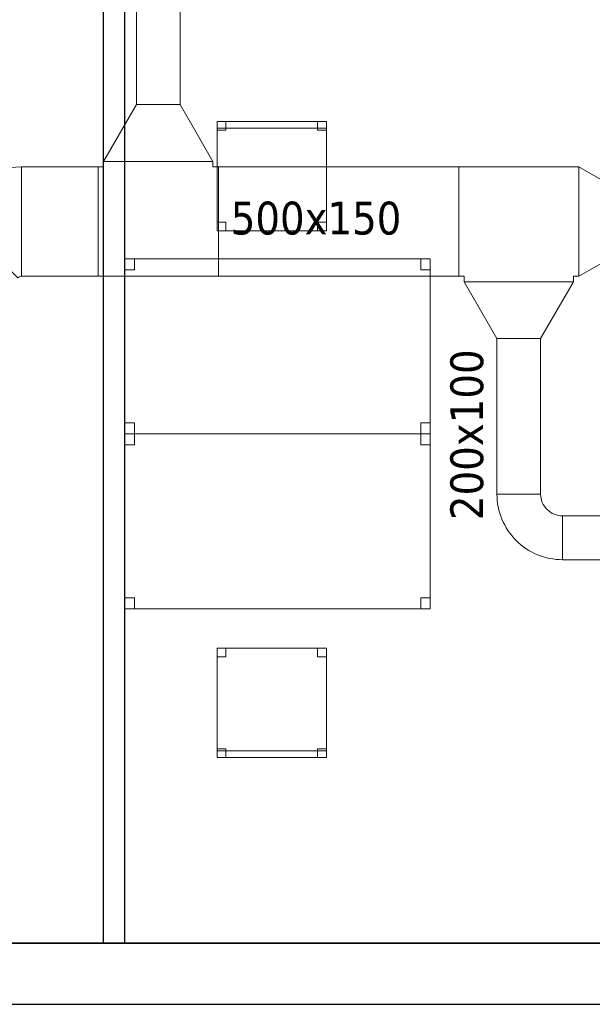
# Model space of a CAD drawing. Header units: metres. Extents: x 397.7 to 427.5, y 12.7 to 28.4.
# Tile 128 of 142: x 418 to 420.6, y 12.8 to 17.3. Entities that reach past the tile are written whole.
import ezdxf

# ---------------------------------------------------------------- set-up
doc = ezdxf.new("R2010")
doc.units = ezdxf.units.M
doc.layers.add('01_SUELOS', color=7, linetype='Continuous', lineweight=25, true_color=0x007f00)
for name, color, linetype, lineweight in [('02_MOBILIARIO', 7, 'Continuous', 18), ('A-DETL-____-MBND', 7, 'Continuous', 18), ('A-WALL-____-MCUT', 7, 'Continuous', 25), ('A-WALL-____-OTLN', 7, 'Continuous', 25), ('M-HVAC-DUCT-IDEN', 7, 'Continuous', 30), ('M-HVAC-DUCT-OTLN', 7, 'Continuous', 18)]:
    doc.layers.add(name, color=color, linetype=linetype, lineweight=lineweight)
doc.styles.add('Tahoma_2', font='tahoma.ttf', dxfattribs={"height": 0.15})

# ---------------------------------------------------------------- blocks, each defined once
blk = doc.blocks.new('Family - Mur P2-152758-05_CLI_AIRE_P2')
at = {"layer": 'A-WALL-____-MCUT', "color": 253, "true_color": 0xaaaaaa}
for p, q in [((25.4738, 0.28), (0.0555, 0.28)), ((0, 0), (25.4158, 0))]:
    blk.add_line(p, q, dxfattribs=at)
at = {"layer": 'A-WALL-____-OTLN', "color": 253, "true_color": 0xaaaaaa}
for p, q in [((25.4738, 0.28), (0.0555, 0.28)), ((0, 0), (25.4158, 0))]:
    blk.add_line(p, q, dxfattribs=at)
at = {"layer": 'A-WALL-____-OTLN', "color": 253, "lineweight": 18, "true_color": 0xaaaaaa}
blk.add_line((0, 0), (25.4158, 0), dxfattribs=at)
blk = doc.blocks.new('Family - LONDR55-XX_ZZ-ARQ-CAA-M3D-Londres55-152793-05_CLI_AIRE_P2')
at = {"layer": '01_SUELOS', "color": 9, "true_color": 0xaad4aa}
for p, q in [((0, 0), (25.4191, 0)), ((25.4191, 0), (0, 0))]:
    blk.add_line(p, q, dxfattribs=at)
blk = doc.blocks.new('Family - Cadira d_Oficina_P2-152797-05_CLI_AIRE_P2')
at = {"layer": 'A-DETL-____-MBND', "color": 253, "true_color": 0xaaaaaa}
for p, q in [((0, 0.47), (0, 0.5)), ((0, 0.5), (0.5, 0.5)), ((0.5, 0.5), (0, 0.5)), ((0, 0.5), (0, 0.47)), ((0, 0), (0, 0.5)), ((0, 0.5), (0.5, 0.5)), ((0.5, 0.5), (0, 0.5)), ((0, 0.5), (0, 0)), ((0, 0.46), (0, 0.5)), ((0, 0.5), (0.04, 0.5)), ((0.04, 0.5), (0, 0.5)), ((0, 0.5), (0, 0.46)), ((0.04, 0.5), (0.04, 0.46)), ((0.04, 0.46), (0.04, 0.5)), ((0.46, 0.46), (0.46, 0.5)), ((0.46, 0.5), (0.5, 0.5)), ((0.5, 0.5), (0.46, 0.5)), ((0.46, 0.5), (0.46, 0.46)), ((0.5, 0.5), (0.5, 0.47)), ((0.5, 0.47), (0.5, 0.5)), ((0.5, 0.5), (0.5, 0)), ((0.5, 0), (0.5, 0.5)), ((0.5, 0.5), (0.5, 0.46)), ((0.5, 0.46), (0.5, 0.5)), ((0.5, 0.47), (0, 0.47)), ((0, 0.47), (0.5, 0.47)), ((0.04, 0.46), (0, 0.46)), ((0, 0.46), (0.04, 0.46)), ((0.5, 0.46), (0.46, 0.46)), ((0.46, 0.46), (0.5, 0.46)), ((0, 0), (0, 0.04)), ((0, 0.04), (0.04, 0.04)), ((0.04, 0.04), (0, 0.04)), ((0, 0.04), (0, 0)), ((0.5, 0), (0, 0)), ((0.04, 0), (0, 0)), ((0, 0), (0.04, 0)), ((0.04, 0.04), (0.04, 0)), ((0.04, 0), (0.04, 0.04)), ((0.46, 0), (0.46, 0.04)), ((0.46, 0.04), (0.5, 0.04)), ((0.5, 0.04), (0.46, 0.04)), ((0.46, 0.04), (0.46, 0)), ((0.5, 0), (0.46, 0)), ((0.46, 0), (0.5, 0)), ((0.5, 0.04), (0.5, 0)), ((0.5, 0), (0.5, 0.04)), ((0, 0), (0.5, 0))]:
    blk.add_line(p, q, dxfattribs=at)
blk = doc.blocks.new('Family - Evans P2-152835-05_CLI_AIRE_P2')
at = {"layer": 'A-WALL-____-MCUT', "color": 253, "true_color": 0xaaaaaa}
for p, q in [((4.4949, 0.1), (0, 0.1)), ((0, 0.1), (0, 0)), ((4.4949, 0), (4.4949, 0.1)), ((0, 0), (4.4949, 0))]:
    blk.add_line(p, q, dxfattribs=at)
at = {"layer": 'A-WALL-____-OTLN', "color": 253, "true_color": 0xaaaaaa}
for p, q in [((4.4949, 0.1), (0, 0.1)), ((0, 0.1), (0, 0)), ((4.4949, 0), (4.4949, 0.1)), ((0, 0), (4.4949, 0))]:
    blk.add_line(p, q, dxfattribs=at)
at = {"layer": 'A-WALL-____-OTLN', "color": 253, "lineweight": 18, "true_color": 0xaaaaaa}
blk.add_line((0, 0), (4.4949, 0), dxfattribs=at)
blk = doc.blocks.new('Family - Taula 140X80_P2-153095-05_CLI_AIRE_P2')
at = {"layer": 'A-DETL-____-MBND', "color": 253, "true_color": 0xaaaaaa}
for p, q in [((0, 0), (0, 0.8001)), ((0, 0.8001), (1.3973, 0.8001)), ((1.3973, 0.8001), (0, 0.8001)), ((0, 0.8001), (0, 0)), ((0, 0.7501), (0, 0.8001)), ((0, 0.8001), (0.0437, 0.8001)), ((0.0437, 0.8001), (0, 0.8001)), ((0, 0.8001), (0, 0.7501)), ((0.0437, 0.8001), (0.0437, 0.7501)), ((0.0437, 0.7501), (0.0437, 0.8001)), ((1.3536, 0.7501), (1.3536, 0.8001)), ((1.3536, 0.8001), (1.3973, 0.8001)), ((1.3973, 0.8001), (1.3536, 0.8001)), ((1.3536, 0.8001), (1.3536, 0.7501)), ((1.3973, 0.8001), (1.3973, 0.7501)), ((1.3973, 0.7501), (1.3973, 0.8001)), ((1.3973, 0.8001), (1.3973, 0)), ((1.3973, 0), (1.3973, 0.8001)), ((0.0437, 0.7501), (0, 0.7501)), ((0, 0.7501), (0.0437, 0.7501)), ((1.3973, 0.7501), (1.3536, 0.7501)), ((1.3536, 0.7501), (1.3973, 0.7501)), ((0, 0), (0, 0.05)), ((0, 0.05), (0.0437, 0.05)), ((0.0437, 0.05), (0, 0.05)), ((0, 0.05), (0, 0)), ((0.0437, 0.05), (0.0437, 0)), ((0.0437, 0), (0.0437, 0.05)), ((1.3536, 0), (1.3536, 0.05)), ((1.3536, 0.05), (1.3973, 0.05)), ((1.3973, 0.05), (1.3536, 0.05)), ((1.3536, 0.05), (1.3536, 0)), ((1.3973, 0.05), (1.3973, 0)), ((1.3973, 0), (1.3973, 0.05)), ((1.3973, 0), (0, 0)), ((0, 0), (1.3973, 0)), ((0.0437, 0), (0, 0)), ((0, 0), (0.0437, 0)), ((1.3973, 0), (1.3536, 0)), ((1.3536, 0), (1.3973, 0))]:
    blk.add_line(p, q, dxfattribs=at)
blk = doc.blocks.new('Family - Cadira d_Oficina_P2-153198-05_CLI_AIRE_P2')
at = {"layer": 'A-DETL-____-MBND', "color": 253, "true_color": 0xaaaaaa}
for p, q in [((0, 0.5), (0.5, 0.5)), ((0, 0), (0, 0.5)), ((0.5, 0.5), (0, 0.5)), ((0, 0.5), (0, 0)), ((0, 0.46), (0, 0.5)), ((0, 0.5), (0.04, 0.5)), ((0.04, 0.5), (0, 0.5)), ((0, 0.5), (0, 0.46)), ((0.04, 0.5), (0.04, 0.46)), ((0.04, 0.46), (0.04, 0.5)), ((0.46, 0.46), (0.46, 0.5)), ((0.46, 0.5), (0.5, 0.5)), ((0.5, 0.5), (0.46, 0.5)), ((0.46, 0.5), (0.46, 0.46)), ((0.5, 0.5), (0.5, 0)), ((0.5, 0), (0.5, 0.5)), ((0.5, 0.5), (0.5, 0.46)), ((0.5, 0.46), (0.5, 0.5)), ((0.04, 0.46), (0, 0.46)), ((0, 0.46), (0.04, 0.46)), ((0.5, 0.46), (0.46, 0.46)), ((0.46, 0.46), (0.5, 0.46)), ((0, 0), (0, 0.04)), ((0, 0.04), (0.04, 0.04)), ((0.04, 0.04), (0, 0.04)), ((0, 0.04), (0, 0)), ((0, 0), (0, 0.03)), ((0, 0.03), (0.5, 0.03)), ((0.5, 0.03), (0, 0.03)), ((0, 0.03), (0, 0)), ((0, 0), (0.5, 0)), ((0.04, 0), (0, 0)), ((0, 0), (0.04, 0)), ((0.5, 0), (0, 0)), ((0, 0), (0.5, 0)), ((0.04, 0.04), (0.04, 0)), ((0.04, 0), (0.04, 0.04)), ((0.46, 0), (0.46, 0.04)), ((0.46, 0.04), (0.5, 0.04)), ((0.5, 0.04), (0.46, 0.04)), ((0.46, 0.04), (0.46, 0)), ((0.5, 0), (0.46, 0)), ((0.5, 0.04), (0.5, 0)), ((0.5, 0), (0.5, 0.04)), ((0.5, 0.03), (0.5, 0)), ((0.5, 0), (0.5, 0.03)), ((0.5, 0), (0, 0)), ((0.46, 0), (0.5, 0))]:
    blk.add_line(p, q, dxfattribs=at)
blk = doc.blocks.new('Family - Taula 140X80_P2-153297-05_CLI_AIRE_P2')
at = {"layer": 'A-DETL-____-MBND', "color": 253, "true_color": 0xaaaaaa}
for p, q in [((0, 0.8001), (0.0437, 0.8001)), ((0, 0.7501), (0, 0.8001)), ((0.0437, 0.8001), (0, 0.8001)), ((0, 0.8001), (0, 0.7501)), ((0, 0.8001), (1.3973, 0.8001)), ((0, 0), (0, 0.8001)), ((1.3973, 0.8001), (0, 0.8001)), ((0, 0.8001), (0, 0)), ((0.0437, 0.8001), (0.0437, 0.7501)), ((0.0437, 0.7501), (0.0437, 0.8001)), ((1.3536, 0.8001), (1.3973, 0.8001)), ((1.3536, 0.7501), (1.3536, 0.8001)), ((1.3973, 0.8001), (1.3536, 0.8001)), ((1.3536, 0.8001), (1.3536, 0.7501)), ((1.3973, 0.8001), (1.3973, 0)), ((1.3973, 0), (1.3973, 0.8001)), ((1.3973, 0.8001), (1.3973, 0.7501)), ((1.3973, 0.7501), (1.3973, 0.8001)), ((0.0437, 0.7501), (0, 0.7501)), ((0, 0.7501), (0.0437, 0.7501)), ((1.3973, 0.7501), (1.3536, 0.7501)), ((1.3536, 0.7501), (1.3973, 0.7501)), ((0, 0.05), (0.0437, 0.05)), ((0, 0), (0, 0.05)), ((0.0437, 0.05), (0, 0.05)), ((0, 0.05), (0, 0)), ((0.0437, 0.05), (0.0437, 0)), ((0.0437, 0), (0.0437, 0.05)), ((1.3536, 0.05), (1.3973, 0.05)), ((1.3536, 0), (1.3536, 0.05)), ((1.3973, 0.05), (1.3536, 0.05)), ((1.3536, 0.05), (1.3536, 0)), ((1.3973, 0.05), (1.3973, 0)), ((1.3973, 0), (1.3973, 0.05)), ((0, 0), (1.3973, 0)), ((0.0437, 0), (0, 0)), ((0, 0), (0.0437, 0)), ((1.3973, 0), (1.3536, 0)), ((1.3536, 0), (1.3973, 0)), ((1.3973, 0), (0, 0))]:
    blk.add_line(p, q, dxfattribs=at)
blk = doc.blocks.new('LONDR55-XX_ZZ-ARQ-CAA-M3D-Londres55_ifc-1-05_CLI_AIRE_P2')
at = {"layer": '01_SUELOS', "color": 253, "lineweight": 18, "true_color": 0xaaaaaa}
blk.add_blockref('Family - LONDR55-XX_ZZ-ARQ-CAA-M3D-Londres55-152793-05_CLI_AIRE_P2', (398.2971, 13.1206), dxfattribs=at)
at = {"layer": '02_MOBILIARIO', "color": 253, "lineweight": 18, "true_color": 0xaaaaaa}
for name, p in [('Family - Cadira d_Oficina_P2-152797-05_CLI_AIRE_P2', (418.9218, 16.3747)), ('Family - Taula 140X80_P2-153297-05_CLI_AIRE_P2', (418.4998, 15.4474)), ('Family - Taula 140X80_P2-153095-05_CLI_AIRE_P2', (418.4998, 14.6474)), ('Family - Cadira d_Oficina_P2-153198-05_CLI_AIRE_P2', (418.9218, 13.9683))]:
    blk.add_blockref(name, p, dxfattribs=at)
at = {"layer": 'A-WALL-____-OTLN', "color": 253, "lineweight": 18, "true_color": 0xaaaaaa, "rotation": 270}
blk.add_blockref('Family - Evans P2-152835-05_CLI_AIRE_P2', (418.3999, 17.6155), dxfattribs=at)
at = {"layer": 'A-WALL-____-OTLN', "color": 253, "lineweight": 18, "true_color": 0xaaaaaa}
blk.add_blockref('Family - Mur P2-152758-05_CLI_AIRE_P2', (398.2417, 12.8406), dxfattribs=at)
blk = doc.blocks.new('M_Te rectangular - Estándar-456987-05_CLI_AIRE_P2')
at = {"layer": 'M-HVAC-DUCT-OTLN', "color": 143, "true_color": 0x32aad1}
for p, q in [((-0.275, 0.25), (-0.275, -0.25)), ((-0.275, -0.25), (-0.275, 0.25)), ((-0.275, 0.25), (0.275, 0.25)), ((0.275, 0.25), (-0.275, 0.25)), ((0.275, -0.25), (0.275, 0.25)), ((0.275, 0.25), (0.275, -0.25)), ((-0.25, -0.25), (-0.275, -0.25)), ((-0.25, -0.25), (-0.275, -0.25)), ((-0.25, -0.25), (-0.25, -0.275)), ((-0.25, -0.275), (-0.25, -0.25)), ((0.25, -0.25), (0.25, -0.275)), ((0.275, -0.25), (0.25, -0.25)), ((0.275, -0.25), (0.25, -0.25)), ((0.25, -0.275), (0.25, -0.25)), ((-0.25, -0.275), (0.25, -0.275)), ((0.25, -0.275), (-0.25, -0.275))]:
    blk.add_line(p, q, dxfattribs=at)
blk = doc.blocks.new('M_Codo rectangular - Radio - _55 W-496503-05_CLI_AIRE_P2')
at = {"layer": 'M-HVAC-DUCT-OTLN', "color": 143, "true_color": 0x32aad1}
for p, q in [((-0.1139, 0.25), (-0.1139, -0.25)), ((-0.1139, -0.25), (-0.1139, 0.25)), ((-0.0962, 0.2573), (0.2573, -0.0962)), ((0.2573, -0.0962), (-0.0962, 0.2573))]:
    blk.add_line(p, q, dxfattribs=at)
for radius in [0.025, 0.025, 0.525, 0.525]:
    blk.add_arc((-0.1139, 0.275), radius, 270, 315, dxfattribs=at)
blk = doc.blocks.new('M_Codo rectangular - Radio - 1 W-473680-05_CLI_AIRE_P2')
at = {"layer": 'M-HVAC-DUCT-OTLN', "color": 143, "true_color": 0x32aad1}
for p, q in [((-0.1, 0.2), (0.1, 0.2)), ((0.1, 0.2), (-0.1, 0.2)), ((-0.2, 0.1), (-0.2, -0.1)), ((-0.2, -0.1), (-0.2, 0.1))]:
    blk.add_line(p, q, dxfattribs=at)
for radius in [0.1, 0.1, 0.3, 0.3]:
    blk.add_arc((-0.2, 0.2), radius, 270, 0, dxfattribs=at)
blk = doc.blocks.new('M_Transición rectangular - Ángulo - 60 grados-496508-05_CLI_AIRE_P2')
at = {"layer": 'M-HVAC-DUCT-OTLN', "color": 143, "true_color": 0x32aad1}
for p, q in [((0, 0.25), (0, -0.25)), ((0, 0.25), (0.1732, 0.15)), ((0, 0.25), (0.1732, 0.15)), ((0, -0.25), (0, 0.25)), ((0.1732, -0.15), (0.1732, 0.15)), ((0.1732, 0.15), (0.1732, -0.15)), ((0, -0.25), (0.1732, -0.15)), ((0.1732, -0.15), (0, -0.25))]:
    blk.add_line(p, q, dxfattribs=at)
blk = doc.blocks.new('M_Transición rectangular - Ángulo - 60 grados-496509-05_CLI_AIRE_P2')
at = {"layer": 'M-HVAC-DUCT-OTLN', "color": 143, "true_color": 0x32aad1}
for p, q in [((0, 0.25), (0, -0.25)), ((0, 0.25), (0.2598, 0.1)), ((0, 0.25), (0.2598, 0.1)), ((0, -0.25), (0, 0.25)), ((0.2598, -0.1), (0.2598, 0.1)), ((0.2598, 0.1), (0.2598, -0.1)), ((0, -0.25), (0.2598, -0.1)), ((0.2598, -0.1), (0, -0.25))]:
    blk.add_line(p, q, dxfattribs=at)

msp = doc.modelspace()

# ---------------------------------------------------------------- linework, layer by layer
at = {"layer": 'M-HVAC-DUCT-OTLN', "color": 143, "true_color": 0x32aad1}
for p, q in [((418.5528, 16.9523), (418.5528, 20.8857)), ((418.7528, 20.8857), (418.7528, 16.9523)), ((418.5528, 16.9523), (418.7528, 16.9523)), ((418.0274, 16.1674), (418.0274, 16.6674)), ((418.0274, 16.6674), (418.3778, 16.6674)), ((418.3778, 16.1674), (418.3778, 16.6674)), ((418.9278, 16.1674), (418.9278, 16.6674)), ((418.9278, 16.6674), (420.027, 16.6674)), ((420.027, 16.1674), (420.027, 16.6674)), ((418.3778, 16.1674), (418.0274, 16.1674)), ((420.027, 16.1674), (418.9278, 16.1674)), ((420.402, 15.8826), (420.202, 15.8826)), ((420.202, 15.1724), (420.202, 15.8826)), ((420.402, 15.8826), (420.402, 15.1724)), ((420.402, 15.1724), (420.202, 15.1724)), ((420.502, 15.0724), (420.502, 14.8724)), ((420.502, 15.0724), (421.142, 15.0724)), ((421.142, 14.8724), (420.502, 14.8724))]:
    msp.add_line(p, q, dxfattribs=at)

# ---------------------------------------------------------------- block references
at = {"lineweight": 5}
msp.add_blockref('LONDR55-XX_ZZ-ARQ-CAA-M3D-Londres55_ifc-1-05_CLI_AIRE_P2', (0, 0), dxfattribs=at)
at = {"layer": 'M-HVAC-DUCT-OTLN', "color": 143, "true_color": 0x32aad1}
for name, p, rotation in [('M_Transición rectangular - Ángulo - 60 grados-496509-05_CLI_AIRE_P2', (418.6528, 16.6924), 90), ('M_Codo rectangular - Radio - _55 W-496503-05_CLI_AIRE_P2', (417.9135, 16.4174), 180), ('M_Te rectangular - Estándar-456987-05_CLI_AIRE_P2', (418.6528, 16.4174), 180), ('M_Transición rectangular - Ángulo - 60 grados-496509-05_CLI_AIRE_P2', (420.302, 16.1424), 270), ('M_Codo rectangular - Radio - 1 W-473680-05_CLI_AIRE_P2', (420.302, 14.9724), 270)]:
    msp.add_blockref(name, p, dxfattribs=dict(at, rotation=rotation))
for name, p in [('M_Te rectangular - Estándar-456987-05_CLI_AIRE_P2', (420.302, 16.4174)), ('M_Transición rectangular - Ángulo - 60 grados-496508-05_CLI_AIRE_P2', (420.577, 16.4174))]:
    msp.add_blockref(name, p, dxfattribs=at)

# ---------------------------------------------------------------- texts
at = {"layer": 'M-HVAC-DUCT-IDEN', "insert": (418.9844, 16.5087), "char_height": 0.15, "width": 0.913924, "attachment_point": 1, "style": 'Tahoma_2'}
msp.add_mtext('500x150', dxfattribs=at)
at = {"layer": 'M-HVAC-DUCT-IDEN', "insert": (419.9888, 15.0535), "char_height": 0.15, "width": 0.913924, "attachment_point": 1, "rotation": 90, "style": 'Tahoma_2'}
msp.add_mtext('200x100', dxfattribs=at)

doc.saveas('drawing.dxf')
